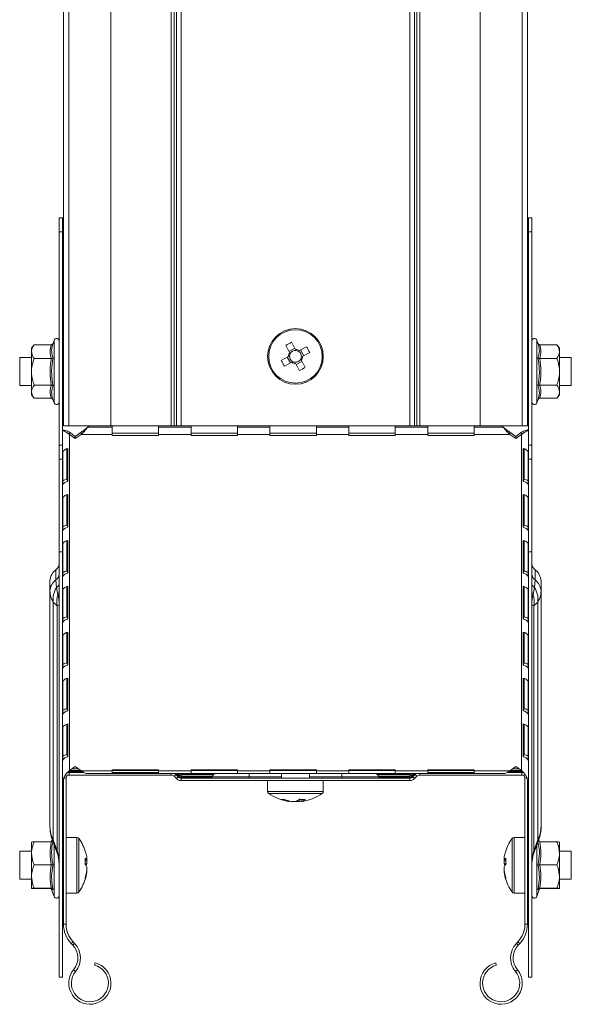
# Model space of a CAD drawing. Header units: millimetres. Extents: x 428 to 1137, y -1268 to 1088.
# Tile 9 of 14: x 1018 to 1137, y 139 to 352. Entities that reach past the tile are written whole.
import ezdxf

# ---------------------------------------------------------------- set-up
doc = ezdxf.new("R2010")
doc.units = ezdxf.units.MM
doc.linetypes.add('K5LT32768', pattern=[0])
doc.linetypes.add('K5LT32769', pattern=[0])

msp = doc.modelspace()

# ---------------------------------------------------------------- linework, layer by layer
at = {"color": 7, "linetype": 'K5LT32768', "lineweight": 15}
for p, q in [((1027.66, 532.07), (1027.66, 264.07)), ((1028.79, 532.07), (1028.79, 264.07)), ((1037.89, 264.07), (1037.89, 532.07)), ((1050.86, 532.07), (1050.86, 264.07)), ((1051.5, 532.07), (1051.5, 264.07)), ((1052.01, 532.07), (1052.01, 264.07)), ((1053.03, 532.07), (1053.03, 264.07)), ((1102.29, 532.07), (1102.29, 264.07)), ((1103.31, 532.07), (1103.31, 264.07)), ((1103.83, 532.07), (1103.83, 264.07)), ((1104.46, 532.07), (1104.46, 264.07)), ((1117.44, 532.07), (1117.44, 264.07)), ((1126.54, 264.07), (1126.54, 532.07)), ((1127.66, 532.07), (1127.66, 264.07)), ((1026.73, 308.93), (1027.43, 308.93)), ((1026.73, 305.93), (1026.73, 308.93)), ((1027.43, 308.93), (1027.43, 305.93)), ((1127.89, 308.93), (1128.59, 308.93)), ((1127.89, 305.93), (1127.89, 308.93)), ((1128.59, 308.93), (1128.59, 305.93)), ((1027.43, 305.93), (1026.73, 305.93)), ((1026.73, 305.93), (1026.73, 259.93)), ((1027.43, 305.93), (1027.43, 259.93)), ((1128.59, 305.93), (1127.89, 305.93)), ((1127.89, 259.93), (1127.89, 305.93)), ((1128.59, 259.93), (1128.59, 305.93)), ((1025.63, 282.54), (1025.39, 281.88)), ((1129.93, 281.88), (1129.69, 282.54)), ((1021.33, 281.59), (1020.73, 280.82)), ((1020.73, 280.82), (1020.73, 280.11)), ((1025.02, 281.59), (1021.33, 281.59)), ((1077.51, 280.83), (1076.26, 280.16)), ((1079.43, 279.21), (1078.75, 280.46)), ((1130.3, 281.59), (1133.99, 281.59)), ((1134.59, 280.82), (1133.99, 281.59)), ((1134.59, 280.11), (1134.59, 280.82)), ((1020.73, 278.82), (1018.21, 278.82)), ((1018.21, 278.82), (1018.21, 272.82)), ((1020.73, 280.11), (1020.73, 275.75)), ((1025.02, 278.63), (1021.33, 278.63)), ((1027.66, 278.82), (1027.43, 278.82)), ((1075.89, 278.92), (1076.57, 277.67)), ((1127.89, 278.82), (1127.66, 278.82)), ((1130.3, 278.63), (1133.99, 278.63)), ((1134.59, 275.75), (1134.59, 280.11)), ((1137.11, 278.82), (1134.59, 278.82)), ((1137.11, 272.82), (1137.11, 278.82)), ((1077.81, 277.3), (1079.06, 277.97)), ((1020.73, 275.75), (1020.73, 271.45)), ((1134.59, 275.75), (1134.59, 271.45)), ((1018.21, 272.82), (1020.73, 272.82)), ((1025.02, 272.86), (1021.33, 272.86)), ((1027.43, 272.82), (1027.66, 272.82)), ((1127.66, 272.82), (1127.89, 272.82)), ((1130.3, 272.86), (1133.99, 272.86)), ((1134.59, 272.82), (1137.11, 272.82)), ((1020.73, 271.45), (1020.73, 270.82)), ((1020.73, 270.82), (1021.33, 270.04)), ((1025.02, 270.04), (1021.33, 270.04)), ((1025.38, 269.8), (1025.63, 269.09)), ((1129.69, 269.09), (1129.95, 269.8)), ((1130.3, 270.04), (1133.99, 270.04)), ((1133.99, 270.04), (1134.59, 270.82)), ((1134.59, 270.82), (1134.59, 271.45)), ((1027.66, 264.07), (1028.79, 264.07)), ((1028.79, 264.07), (1037.89, 264.07)), ((1033.16, 264.07), (1032.89, 263.79)), ((1038.16, 263.79), (1032.89, 263.79)), ((1050.86, 264.07), (1037.89, 264.07)), ((1038.16, 264.07), (1038.16, 263.79)), ((1038.16, 262.24), (1038.16, 263.79)), ((1048.16, 263.79), (1048.16, 264.07)), ((1055.16, 263.79), (1048.16, 263.79)), ((1048.16, 263.79), (1048.16, 262.24)), ((1051.5, 264.07), (1050.86, 264.07)), ((1052.01, 264.07), (1051.5, 264.07)), ((1053.03, 264.07), (1052.01, 264.07)), ((1102.29, 264.07), (1053.03, 264.07)), ((1055.16, 264.07), (1055.16, 263.79)), ((1055.16, 262.24), (1055.16, 263.79)), ((1065.16, 263.79), (1065.16, 264.07)), ((1072.16, 263.79), (1065.16, 263.79)), ((1065.16, 263.79), (1065.16, 262.24)), ((1072.16, 264.07), (1072.16, 263.79)), ((1072.16, 262.24), (1072.16, 263.79)), ((1082.16, 263.79), (1082.16, 264.07)), ((1089.16, 263.79), (1082.16, 263.79)), ((1082.16, 263.79), (1082.16, 262.24)), ((1089.16, 264.07), (1089.16, 263.79)), ((1089.16, 262.24), (1089.16, 263.79)), ((1099.16, 263.79), (1099.16, 264.07)), ((1106.16, 263.79), (1099.16, 263.79)), ((1099.16, 263.79), (1099.16, 262.24)), ((1103.31, 264.07), (1102.29, 264.07)), ((1103.83, 264.07), (1103.31, 264.07)), ((1104.46, 264.07), (1103.83, 264.07)), ((1117.44, 264.07), (1104.46, 264.07)), ((1106.16, 264.07), (1106.16, 263.79)), ((1106.16, 262.24), (1106.16, 263.79)), ((1116.16, 263.79), (1116.16, 264.07)), ((1122.43, 263.79), (1116.16, 263.79)), ((1116.16, 263.79), (1116.16, 262.24)), ((1117.44, 264.07), (1126.54, 264.07)), ((1122.43, 263.79), (1122.16, 264.07)), ((1126.54, 264.07), (1127.66, 264.07)), ((1028.93, 262.7), (1028.93, 262.2)), ((1030.16, 261.83), (1028.93, 262.7)), ((1028.93, 262.2), (1028.93, 189.76)), ((1030.16, 261.34), (1028.93, 262.2)), ((1031.43, 262.73), (1030.16, 261.83)), ((1031.43, 262.24), (1030.16, 261.34)), ((1030.16, 261.34), (1030.16, 261.83)), ((1031.43, 262.73), (1031.43, 262.24)), ((1038.16, 262.24), (1031.43, 262.24)), ((1048.16, 262.54), (1038.16, 262.54)), ((1038.16, 262.24), (1038.16, 262.04)), ((1038.16, 262.04), (1048.16, 262.04)), ((1055.16, 262.24), (1048.16, 262.24)), ((1048.16, 262.04), (1048.16, 262.24)), ((1065.16, 262.54), (1055.16, 262.54)), ((1055.16, 262.24), (1055.16, 262.04)), ((1055.16, 262.04), (1065.16, 262.04)), ((1072.16, 262.24), (1065.16, 262.24)), ((1065.16, 262.04), (1065.16, 262.24)), ((1082.16, 262.54), (1072.16, 262.54)), ((1072.16, 262.24), (1072.16, 262.04)), ((1072.16, 262.04), (1082.16, 262.04)), ((1089.16, 262.24), (1082.16, 262.24)), ((1082.16, 262.04), (1082.16, 262.24)), ((1099.16, 262.54), (1089.16, 262.54)), ((1089.16, 262.24), (1089.16, 262.04)), ((1089.16, 262.04), (1099.16, 262.04)), ((1106.16, 262.24), (1099.16, 262.24)), ((1099.16, 262.04), (1099.16, 262.24)), ((1116.16, 262.54), (1106.16, 262.54)), ((1106.16, 262.24), (1106.16, 262.04)), ((1106.16, 262.04), (1116.16, 262.04)), ((1123.89, 262.24), (1116.16, 262.24)), ((1116.16, 262.04), (1116.16, 262.24)), ((1123.89, 262.73), (1123.89, 262.24)), ((1125.16, 261.83), (1123.89, 262.73)), ((1125.16, 261.34), (1123.89, 262.24)), ((1126.39, 262.7), (1125.16, 261.83)), ((1126.39, 262.2), (1125.16, 261.34)), ((1125.16, 261.34), (1125.16, 261.83)), ((1126.39, 262.7), (1126.39, 262.2)), ((1126.39, 262.2), (1126.39, 189.76)), ((1026.73, 259.93), (1027.43, 259.93)), ((1026.73, 256.93), (1026.73, 259.93)), ((1027.43, 259.93), (1027.43, 256.93)), ((1028.4, 259.15), (1028.4, 252.59)), ((1028.57, 259.18), (1028.57, 252.11)), ((1126.75, 252.11), (1126.75, 259.18)), ((1126.92, 252.59), (1126.92, 259.15)), ((1127.89, 259.93), (1128.59, 259.93)), ((1127.89, 256.93), (1127.89, 259.93)), ((1128.59, 259.93), (1128.59, 256.93)), ((1027.48, 251.34), (1027.48, 258.41)), ((1127.84, 258.41), (1127.84, 251.34)), ((1027.43, 256.93), (1026.73, 256.93)), ((1026.73, 256.93), (1026.73, 236.93)), ((1027.43, 256.93), (1027.43, 236.93)), ((1128.59, 256.93), (1127.89, 256.93)), ((1127.89, 236.93), (1127.89, 256.93)), ((1128.59, 236.93), (1128.59, 256.93)), ((1028.4, 252.59), (1028.57, 252.11)), ((1126.92, 252.59), (1126.75, 252.11)), ((1027.48, 241.44), (1027.48, 248.51)), ((1028.4, 249.25), (1028.4, 242.69)), ((1028.57, 249.28), (1028.57, 242.21)), ((1126.75, 242.21), (1126.75, 249.28)), ((1126.92, 242.69), (1126.92, 249.25)), ((1127.84, 248.51), (1127.84, 241.44)), ((1028.4, 242.69), (1028.57, 242.21)), ((1126.92, 242.69), (1126.75, 242.21)), ((1027.48, 231.54), (1027.48, 238.61)), ((1028.4, 239.35), (1028.4, 232.79)), ((1028.57, 239.38), (1028.57, 232.31)), ((1126.75, 232.31), (1126.75, 239.38)), ((1126.92, 232.79), (1126.92, 239.35)), ((1127.84, 238.61), (1127.84, 231.54)), ((1026.73, 236.93), (1027.43, 236.93)), ((1026.73, 236.93), (1026.73, 145.22)), ((1027.43, 236.93), (1027.43, 145.22)), ((1128.59, 236.93), (1127.89, 236.93)), ((1127.89, 145.22), (1127.89, 236.93)), ((1128.59, 145.22), (1128.59, 236.93)), ((1026.03, 230.86), (1026.03, 233.05)), ((1028.4, 232.79), (1028.57, 232.31)), ((1126.92, 232.79), (1126.75, 232.31)), ((1129.29, 233.05), (1129.29, 230.86)), ((1024.73, 228.48), (1024.73, 230.67)), ((1026.16, 229.22), (1026.03, 230.86)), ((1028.4, 229.45), (1028.4, 222.89)), ((1028.57, 229.48), (1028.57, 222.41)), ((1126.75, 222.41), (1126.75, 229.48)), ((1126.92, 222.89), (1126.92, 229.45)), ((1129.29, 230.86), (1129.17, 229.22)), ((1130.59, 230.67), (1130.59, 228.48)), ((1024.73, 228.48), (1024.73, 177.57)), ((1026.46, 227.75), (1026.16, 229.22)), ((1027.48, 221.64), (1027.48, 228.71)), ((1127.84, 228.71), (1127.84, 221.64)), ((1129.17, 229.22), (1128.86, 227.75)), ((1130.59, 177.57), (1130.59, 228.48)), ((1026.31, 225.25), (1025.43, 226.09)), ((1025.43, 226.09), (1025.43, 174.77)), ((1026.31, 225.25), (1026.31, 172.45)), ((1129.89, 226.09), (1129.01, 225.25)), ((1129.01, 172.45), (1129.01, 225.25)), ((1129.89, 174.77), (1129.89, 226.09)), ((1028.4, 222.89), (1028.57, 222.41)), ((1126.92, 222.89), (1126.75, 222.41)), ((1027.48, 211.74), (1027.48, 218.81)), ((1028.4, 219.55), (1028.4, 212.99)), ((1028.57, 219.58), (1028.57, 212.51)), ((1126.75, 212.51), (1126.75, 219.58)), ((1126.92, 212.99), (1126.92, 219.55)), ((1127.84, 218.81), (1127.84, 211.74)), ((1028.4, 212.99), (1028.57, 212.51)), ((1126.92, 212.99), (1126.75, 212.51)), ((1027.48, 201.84), (1027.48, 208.91)), ((1028.4, 209.65), (1028.4, 203.09)), ((1028.57, 209.69), (1028.57, 202.61)), ((1126.75, 202.61), (1126.75, 209.69)), ((1126.92, 203.09), (1126.92, 209.65)), ((1127.84, 208.91), (1127.84, 201.84)), ((1028.4, 203.09), (1028.57, 202.61)), ((1126.92, 203.09), (1126.75, 202.61)), ((1028.4, 199.75), (1028.4, 193.2)), ((1028.57, 199.79), (1028.57, 192.71)), ((1126.75, 192.71), (1126.75, 199.79)), ((1126.92, 193.2), (1126.92, 199.75)), ((1027.48, 191.94), (1027.48, 199.01)), ((1127.84, 199.01), (1127.84, 191.94)), ((1028.4, 193.2), (1028.57, 192.71)), ((1126.92, 193.2), (1126.75, 192.71)), ((1028.86, 189.33), (1028.86, 189.51)), ((1028.86, 189.33), (1028.86, 188.78)), ((1028.86, 189.33), (1032.04, 189.33)), ((1028.93, 189.76), (1030.16, 190.63)), ((1029.46, 190.13), (1030.86, 190.13)), ((1030.16, 190.63), (1031.43, 189.72)), ((1038.16, 189.72), (1031.43, 189.72)), ((1038.16, 189.08), (1032.89, 189.08)), ((1048.16, 189.92), (1038.16, 189.92)), ((1038.16, 189.92), (1038.16, 189.72)), ((1048.16, 189.78), (1038.16, 189.78)), ((1038.16, 189.08), (1038.16, 189.72)), ((1038.16, 189.33), (1048.16, 189.33)), ((1038.16, 189.08), (1048.16, 189.08)), ((1048.16, 189.72), (1048.16, 189.92)), ((1055.16, 189.72), (1048.16, 189.72)), ((1048.16, 189.72), (1048.16, 189.08)), ((1055.16, 189.08), (1048.16, 189.08)), ((1052.02, 189.04), (1052.53, 188.52)), ((1052.84, 189.08), (1052.96, 188.96)), ((1065.16, 189.92), (1055.16, 189.92)), ((1055.16, 189.92), (1055.16, 189.72)), ((1065.16, 189.78), (1055.16, 189.78)), ((1055.16, 189.08), (1055.16, 189.72)), ((1055.16, 189.08), (1065.16, 189.08)), ((1065.16, 189.72), (1065.16, 189.92)), ((1072.16, 189.72), (1065.16, 189.72)), ((1065.16, 189.72), (1065.16, 189.08)), ((1072.16, 189.08), (1065.16, 189.08)), ((1082.16, 189.92), (1072.16, 189.92)), ((1072.16, 189.92), (1072.16, 189.72)), ((1082.16, 189.78), (1072.16, 189.78)), ((1072.16, 189.08), (1072.16, 189.72)), ((1072.16, 189.08), (1082.16, 189.08)), ((1074.66, 189.08), (1074.66, 188.13)), ((1080.66, 188.13), (1080.66, 189.08)), ((1082.16, 189.72), (1082.16, 189.92)), ((1089.16, 189.72), (1082.16, 189.72)), ((1082.16, 189.72), (1082.16, 189.08)), ((1089.16, 189.08), (1082.16, 189.08)), ((1099.16, 189.92), (1089.16, 189.92)), ((1089.16, 189.92), (1089.16, 189.72)), ((1099.16, 189.78), (1089.16, 189.78)), ((1089.16, 189.08), (1089.16, 189.72)), ((1089.16, 189.08), (1099.16, 189.08)), ((1099.16, 189.72), (1099.16, 189.92)), ((1106.16, 189.72), (1099.16, 189.72)), ((1099.16, 189.72), (1099.16, 189.08)), ((1106.16, 189.08), (1099.16, 189.08)), ((1102.36, 188.96), (1102.48, 189.08)), ((1102.8, 188.52), (1103.31, 189.04)), ((1116.16, 189.92), (1106.16, 189.92)), ((1106.16, 189.92), (1106.16, 189.72)), ((1116.16, 189.78), (1106.16, 189.78)), ((1106.16, 189.08), (1106.16, 189.72)), ((1106.16, 189.33), (1116.16, 189.33)), ((1106.16, 189.08), (1116.16, 189.08)), ((1116.16, 189.72), (1116.16, 189.92)), ((1123.89, 189.72), (1116.16, 189.72)), ((1116.16, 189.72), (1116.16, 189.08)), ((1122.43, 189.08), (1116.16, 189.08)), ((1123.29, 189.33), (1126.46, 189.33)), ((1123.89, 189.72), (1125.16, 190.63)), ((1124.46, 190.13), (1125.86, 190.13)), ((1125.16, 190.63), (1126.39, 189.76)), ((1126.46, 189.33), (1126.46, 189.51)), ((1126.46, 189.33), (1126.46, 188.78)), ((1027.66, 188.13), (1028.21, 188.13)), ((1027.66, 156.59), (1027.66, 187.87)), ((1028.21, 156.59), (1028.21, 188.13)), ((1028.86, 188.78), (1050.86, 188.78)), ((1051.89, 188.91), (1051.5, 188.52)), ((1051.5, 188.52), (1052.01, 188.01)), ((1051.89, 188.91), (1052.4, 188.39)), ((1052.4, 188.39), (1052.01, 188.01)), ((1052.53, 188.52), (1052.7, 188.7)), ((1053.03, 188.56), (1053.03, 188.93)), ((1053.03, 188.93), (1060.07, 188.93)), ((1053.03, 188.31), (1053.03, 188.56)), ((1053.03, 188.13), (1053.03, 188.31)), ((1053.03, 188.13), (1053.03, 187.58)), ((1053.03, 188.13), (1102.29, 188.13)), ((1053.03, 187.58), (1102.29, 187.58)), ((1067.66, 188.4), (1067.66, 188.13)), ((1071.66, 187.58), (1071.66, 185.26)), ((1083.66, 185.26), (1083.66, 187.58)), ((1087.66, 188.4), (1087.66, 188.13)), ((1095.25, 188.93), (1102.29, 188.93)), ((1102.29, 188.56), (1102.29, 188.93)), ((1102.29, 188.31), (1102.29, 188.56)), ((1102.29, 188.13), (1102.29, 188.31)), ((1102.29, 188.13), (1102.29, 187.58)), ((1102.8, 188.52), (1102.62, 188.7)), ((1102.92, 188.39), (1103.44, 188.91)), ((1102.92, 188.39), (1103.31, 188.01)), ((1103.31, 188.01), (1103.83, 188.52)), ((1103.44, 188.91), (1103.83, 188.52)), ((1104.46, 188.78), (1126.46, 188.78)), ((1127.66, 188.13), (1127.11, 188.13)), ((1127.11, 188.13), (1127.11, 156.59)), ((1127.66, 187.82), (1127.66, 156.59)), ((1076.15, 183.1), (1076.4, 183.1)), ((1077.67, 183.1), (1076.82, 183.1)), ((1077.65, 183.1), (1078.5, 183.1)), ((1079.18, 183.1), (1078.92, 183.1)), ((1020.73, 174.33), (1020.73, 174.33)), ((1020.73, 174.33), (1020.73, 171.89)), ((1025.02, 174.37), (1021.33, 174.37)), ((1025.2, 174.87), (1025.1, 174.58)), ((1025.13, 174.57), (1025.12, 174.57)), ((1025.43, 174.77), (1026.31, 172.45)), ((1025.46, 174.16), (1025.49, 174.11)), ((1030.54, 175.33), (1028.21, 175.33)), ((1127.11, 175.33), (1124.79, 175.33)), ((1129.01, 172.45), (1129.89, 174.77)), ((1129.84, 174.11), (1129.86, 174.16)), ((1130.22, 174.59), (1130.11, 174.9)), ((1130.18, 174.57), (1130.19, 174.57)), ((1130.3, 174.37), (1133.99, 174.37)), ((1134.59, 174.33), (1134.59, 174.33)), ((1134.59, 174.33), (1134.59, 171.89)), ((1020.73, 172.33), (1018.21, 172.33)), ((1018.21, 172.33), (1018.21, 170.14)), ((1025.49, 174.1), (1026.23, 172.13)), ((1027.66, 172.33), (1027.43, 172.33)), ((1127.89, 172.33), (1127.66, 172.33)), ((1129.09, 172.13), (1129.84, 174.1)), ((1137.11, 172.33), (1134.59, 172.33)), ((1137.11, 166.33), (1137.11, 172.33)), ((1018.21, 170.14), (1018.21, 166.33)), ((1020.73, 171.89), (1020.73, 166.89)), ((1032.7, 170.81), (1032.7, 170.38)), ((1032.7, 169.65), (1032.7, 170.38)), ((1122.63, 170.38), (1122.63, 170.81)), ((1122.63, 170.38), (1122.63, 169.65)), ((1134.59, 166.89), (1134.59, 171.89)), ((1025.02, 169.41), (1021.33, 169.41)), ((1032.7, 169.01), (1032.7, 168.23)), ((1032.7, 167.85), (1032.7, 168.23)), ((1123.15, 169.66), (1122.63, 169.65)), ((1122.63, 168.23), (1122.63, 169.01)), ((1122.63, 168.23), (1122.63, 167.85)), ((1130.3, 169.41), (1133.99, 169.41)), ((1018.21, 166.33), (1020.73, 166.33)), ((1020.73, 164.33), (1020.73, 166.89)), ((1027.43, 166.33), (1027.66, 166.33)), ((1127.66, 166.33), (1127.89, 166.33)), ((1134.59, 164.33), (1134.59, 166.89)), ((1134.59, 166.33), (1137.11, 166.33)), ((1020.73, 164.33), (1020.73, 164.33)), ((1025.02, 164.37), (1021.33, 164.37)), ((1025.02, 164.29), (1021.33, 164.29)), ((1024.97, 164.36), (1025.02, 164.37)), ((1025.1, 164.08), (1025.63, 162.6)), ((1025.13, 164.09), (1025.12, 164.09)), ((1129.69, 162.6), (1130.22, 164.07)), ((1130.18, 164.09), (1130.19, 164.09)), ((1130.3, 164.37), (1133.99, 164.37)), ((1130.3, 164.29), (1133.99, 164.29)), ((1134.59, 164.33), (1134.59, 164.33)), ((1028.21, 163.33), (1030.54, 163.33)), ((1124.79, 163.33), (1127.11, 163.33)), ((1027.48, 156.59), (1027.43, 156.59)), ((1027.66, 156.59), (1027.48, 156.59)), ((1027.66, 156.59), (1028.21, 156.59)), ((1127.66, 156.59), (1127.11, 156.59)), ((1127.66, 156.59), (1127.84, 156.59)), ((1127.84, 156.59), (1127.89, 156.59)), ((1029.31, 152.46), (1029.71, 152.84)), ((1029.66, 152.1), (1029.31, 152.46)), ((1029.66, 152.1), (1030.05, 152.47)), ((1030.05, 152.47), (1029.71, 152.84)), ((1125.61, 152.84), (1125.27, 152.47)), ((1125.67, 152.1), (1125.27, 152.47)), ((1126.01, 152.46), (1125.61, 152.84)), ((1126.01, 152.46), (1125.67, 152.1)), ((1029.83, 146.79), (1030.26, 146.43)), ((1034.51, 148.28), (1034.37, 147.74)), ((1120.81, 148.28), (1120.95, 147.74)), ((1125.49, 146.79), (1125.06, 146.43)), ((1026.73, 145.22), (1027.43, 145.22)), ((1128.59, 145.22), (1127.89, 145.22))]:
    msp.add_line(p, q, dxfattribs=at)
at = {"color": 8, "linetype": 'K5LT32769', "lineweight": 15, "true_color": 0x808080}
for p, q in [((1025.63, 269.09), (1025.63, 282.54)), ((1129.69, 282.54), (1129.69, 275.72)), ((1129.69, 275.72), (1129.69, 269.09)), ((1028.63, 189.49), (1028.86, 189.51)), ((1028.86, 189.51), (1031.76, 189.51)), ((1028.94, 189.76), (1031.38, 189.76)), ((1050.86, 189.08), (1050.86, 188.78)), ((1051.97, 189.08), (1052.02, 189.04)), ((1052.02, 189.04), (1052.06, 189.08)), ((1052.32, 189.08), (1052.7, 188.7)), ((1067.66, 189.08), (1067.66, 188.4)), ((1087.66, 188.4), (1087.66, 189.08)), ((1102.62, 188.7), (1103, 189.08)), ((1103.31, 189.04), (1103.26, 189.08)), ((1103.31, 189.04), (1103.35, 189.08)), ((1104.46, 189.08), (1104.46, 188.78)), ((1123.57, 189.51), (1126.46, 189.51)), ((1123.94, 189.76), (1126.38, 189.76)), ((1126.46, 189.51), (1126.67, 189.5)), ((1027.48, 172.33), (1027.48, 187.02)), ((1053.03, 188.56), (1059.74, 188.56)), ((1053.03, 188.31), (1059.63, 188.31)), ((1059.67, 188.4), (1067.66, 188.4)), ((1067.66, 188.4), (1074.66, 188.4)), ((1080.66, 188.4), (1087.66, 188.4)), ((1087.66, 188.4), (1095.65, 188.4)), ((1095.58, 188.56), (1102.29, 188.56)), ((1095.69, 188.31), (1102.29, 188.31)), ((1127.84, 186.96), (1127.84, 172.33)), ((1083.66, 185.26), (1071.66, 185.26)), ((1083.43, 184.81), (1071.89, 184.81)), ((1030.54, 175.33), (1030.54, 170.95)), ((1030.98, 175.1), (1030.98, 170.89)), ((1124.35, 163.56), (1124.35, 175.1)), ((1124.79, 163.33), (1124.79, 175.33)), ((1025.63, 162.6), (1025.63, 173.79)), ((1129.69, 173.76), (1129.69, 162.6)), ((1030.54, 170.95), (1030.54, 163.33)), ((1030.98, 170.89), (1030.98, 163.56)), ((1027.48, 156.59), (1027.48, 166.33)), ((1127.84, 166.33), (1127.84, 156.59))]:
    msp.add_line(p, q, dxfattribs=at)
at = {"color": 7, "linetype": 'K5LT32768', "const_width": 0.15}
for points in [[(1075.56, 281.45), (1075.67, 281.26), (1075.77, 281.07), (1075.87, 280.88), (1075.98, 280.68), (1076.08, 280.49), (1076.19, 280.3), (1076.29, 280.1), (1076.4, 279.9)], [(1077.65, 280.58), (1077.54, 280.78), (1077.44, 280.97), (1077.33, 281.17), (1077.23, 281.36), (1077.12, 281.55), (1077.02, 281.74), (1076.92, 281.93), (1076.81, 282.12)], [(1080.04, 281.16), (1079.85, 281.06), (1079.66, 280.96), (1079.47, 280.85), (1079.28, 280.75), (1079.09, 280.64), (1078.89, 280.54), (1078.7, 280.43), (1078.5, 280.33)], [(1076.15, 279.05), (1075.95, 278.95), (1075.76, 278.84), (1075.56, 278.74), (1075.37, 278.63), (1075.17, 278.53), (1074.98, 278.42), (1074.79, 278.32), (1074.6, 278.22)], [(1079.76, 276.68), (1079.66, 276.87), (1079.55, 277.06), (1079.45, 277.26), (1079.34, 277.45), (1079.24, 277.64), (1079.13, 277.84), (1079.03, 278.03), (1078.92, 278.23)], [(1079.18, 279.08), (1079.37, 279.18), (1079.57, 279.29), (1079.76, 279.4), (1079.96, 279.5), (1080.15, 279.6), (1080.34, 279.71), (1080.53, 279.81), (1080.72, 279.91)], [(1075.28, 276.97), (1075.47, 277.07), (1075.66, 277.17), (1075.85, 277.28), (1076.04, 277.38), (1076.24, 277.49), (1076.43, 277.59), (1076.63, 277.7), (1076.82, 277.8)], [(1077.67, 277.55), (1077.78, 277.36), (1077.89, 277.16), (1077.99, 276.97), (1078.1, 276.77), (1078.2, 276.58), (1078.3, 276.39), (1078.41, 276.2), (1078.51, 276.01)], [(1051.67, 189.08), (1051.78, 189), (1051.89, 188.91)], [(1051.89, 188.91), (1051.89, 188.91), (1051.89, 188.91), (1051.91, 188.92), (1051.92, 188.94), (1051.94, 188.96), (1051.96, 188.98), (1051.99, 189.01), (1052.02, 189.04)], [(1052.7, 188.7), (1052.76, 188.76), (1052.81, 188.81), (1052.86, 188.85), (1052.9, 188.89), (1052.93, 188.92), (1052.95, 188.94), (1052.96, 188.96), (1052.96, 188.96)], [(1102.62, 188.7), (1102.56, 188.76), (1102.51, 188.81), (1102.46, 188.85), (1102.43, 188.89), (1102.4, 188.92), (1102.38, 188.94), (1102.36, 188.96), (1102.36, 188.96)], [(1103.44, 188.91), (1103.43, 188.91), (1103.43, 188.91), (1103.42, 188.92), (1103.4, 188.94), (1103.38, 188.96), (1103.36, 188.98), (1103.34, 189.01), (1103.31, 189.04)], [(1103.44, 188.91), (1103.54, 189), (1103.65, 189.08)], [(1126.46, 189.33), (1126.7, 189.31), (1126.89, 189.25)], [(1052.4, 188.39), (1052.4, 188.4), (1052.41, 188.4), (1052.42, 188.41), (1052.43, 188.43), (1052.45, 188.45), (1052.47, 188.47), (1052.5, 188.49), (1052.53, 188.52)], [(1102.92, 188.39), (1102.92, 188.4), (1102.92, 188.4), (1102.91, 188.41), (1102.89, 188.43), (1102.87, 188.45), (1102.85, 188.47), (1102.82, 188.49), (1102.8, 188.52)]]:
    msp.add_lwpolyline(points, dxfattribs=at)
at = {"color": 7, "linetype": 'K5LT32768', "lineweight": 15}
for radius in [6, 5.77]:
    msp.add_circle((1077.66, 279.07), radius, dxfattribs=at)
for centre, radius, start, end in [((1026.17, 282.35), 0.567, 0, 160), ((1129.16, 282.35), 0.567, 20, 180), ((1086.73, 262.32), 22.15, 116.5943, 120.2681), ((1077.66, 279.07), 1.28, 84.7568, 152.1053), ((1077.66, 279.07), 1.51, 56.3899, 90.4721), ((1077.66, 279.07), 1.28, 62.1053, 84.7568), ((1060.91, 269.99), 22.16, 26.5951, 30.2679), ((1094.41, 288.13), 22.15, 206.5939, 210.2679), ((1077.66, 279.07), 1.51, 146.3899, 180.4721), ((1077.66, 279.07), 1.28, 174.7568, 242.1053), ((1077.66, 279.07), 1.28, 152.1053, 174.7568), ((1077.66, 279.07), 1.28, 264.7568, 332.1053), ((1077.66, 279.07), 1.28, 354.7568, 62.1053), ((1077.66, 279.07), 1.28, 332.1053, 354.7568), ((1077.66, 279.07), 1.51, 326.3899, 0.4721), ((1077.66, 279.07), 1.51, 236.3899, 270.4721), ((1077.66, 279.07), 1.28, 242.1053, 264.7568), ((1068.58, 295.83), 22.17, 296.5961, 300.2662), ((1026.17, 269.28), 0.567, 200, 0), ((1129.16, 269.28), 0.567, 180, 340), ((1028.71, 257.83), 1.36, 95.7615, 154.7681), ((1126.62, 257.83), 1.36, 25.2319, 84.2385), ((1028.82, 250.04), 2.58, 99.4088, 121.3566), ((1028.71, 250.76), 1.36, 95.7615, 154.7681), ((1126.62, 250.76), 1.36, 25.2319, 84.2385), ((1126.5, 250.04), 2.58, 58.6434, 80.5912), ((1028.71, 247.93), 1.36, 95.7615, 154.7681), ((1126.62, 247.93), 1.36, 25.2319, 84.2385), ((1028.82, 240.14), 2.58, 99.4088, 121.3566), ((1028.71, 240.86), 1.36, 95.7602, 154.7694), ((1126.62, 240.86), 1.36, 25.2306, 84.2398), ((1126.5, 240.14), 2.58, 58.6434, 80.5912), ((1028.71, 238.03), 1.36, 95.7615, 154.7681), ((1126.62, 238.03), 1.36, 25.2319, 84.2385), ((1025.08, 234.4), 1.65, 305.0965, 357.6031), ((1130.24, 234.4), 1.65, 182.3969, 234.9035), ((1027.79, 230.54), 3.06, 125.0951, 177.6037), ((1025.08, 232.21), 1.65, 305.0965, 357.6031), ((1028.82, 230.24), 2.58, 99.4088, 121.3566), ((1028.71, 230.96), 1.36, 95.7602, 154.7694), ((1126.62, 230.96), 1.36, 25.2306, 84.2398), ((1126.5, 230.24), 2.58, 58.6434, 80.5912), ((1130.24, 232.21), 1.65, 182.3969, 234.9035), ((1127.53, 230.54), 3.06, 2.3963, 54.9049), ((1027.79, 228.35), 3.06, 125.0951, 177.6037), ((1025.46, 230.29), 1.28, 303.0645, 356.404), ((1028.71, 228.13), 1.36, 95.7615, 154.7681), ((1126.62, 228.13), 1.36, 25.2319, 84.2385), ((1129.86, 230.29), 1.28, 183.596, 236.9355), ((1127.53, 228.35), 3.06, 2.3963, 54.9049), ((1030.26, 226.63), 4.86, 147.6896, 186.381), ((1031.29, 226.2), 5.07, 162.2787, 190.8509), ((1025.75, 228.42), 0.983, 316.4719, 358.2483), ((1129.57, 228.42), 0.983, 181.7517, 223.5281), ((1124.03, 226.2), 5.07, 349.1491, 17.7213), ((1125.06, 226.63), 4.86, 353.619, 32.3104), ((1028.82, 220.35), 2.58, 99.4067, 121.3588), ((1028.71, 221.06), 1.36, 95.761, 154.7665), ((1126.62, 221.06), 1.36, 25.2335, 84.239), ((1126.5, 220.35), 2.58, 58.6412, 80.5933), ((1028.71, 218.23), 1.36, 95.7615, 154.7681), ((1126.62, 218.23), 1.36, 25.2319, 84.2385), ((1028.82, 210.45), 2.58, 99.4067, 121.3588), ((1028.71, 211.16), 1.36, 95.761, 154.7665), ((1126.62, 211.16), 1.36, 25.2335, 84.239), ((1126.5, 210.45), 2.58, 58.6412, 80.5933), ((1028.71, 208.33), 1.36, 95.7602, 154.7694), ((1126.62, 208.33), 1.36, 25.2306, 84.2398), ((1028.82, 200.55), 2.58, 99.4067, 121.3588), ((1028.71, 201.26), 1.36, 95.761, 154.7665), ((1126.62, 201.26), 1.36, 25.2335, 84.239), ((1126.5, 200.55), 2.58, 58.6412, 80.5933), ((1028.71, 198.44), 1.36, 95.7602, 154.7694), ((1126.62, 198.44), 1.36, 25.2306, 84.2398), ((1028.82, 190.65), 2.58, 99.4119, 121.3568), ((1028.71, 191.36), 1.36, 95.761, 154.7665), ((1126.62, 191.36), 1.36, 25.2335, 84.239), ((1126.5, 190.65), 2.58, 58.6432, 80.5881), ((1028.86, 188.13), 1.2, 90, 114.9833), ((1060.71, 188.03), 1.1, 107.3414, 160.5288), ((1094.62, 188.03), 1.1, 19.4712, 72.6586), ((1028.86, 188.13), 0.65, 90, 180), ((1050.86, 187.88), 0.9, 45, 90), ((1053.03, 189.03), 1.45, 225, 270), ((1053.03, 189.03), 0.9, 225, 270), ((1053.03, 189.03), 0.717, 225, 270), ((1053.03, 189.03), 0.467, 225, 270), ((1053.03, 189.03), 0.1, 225, 270), ((1059.29, 188.53), 0.4, 270, 340.5288), ((1096.03, 188.53), 0.4, 199.4712, 270), ((1102.29, 189.03), 0.1, 270, 315), ((1102.29, 189.03), 0.467, 270, 315), ((1102.29, 189.03), 0.717, 270, 315), ((1102.29, 189.03), 0.9, 270, 315), ((1102.29, 189.03), 1.45, 270, 315), ((1104.46, 187.88), 0.9, 90, 135), ((1126.46, 188.13), 0.65, 0, 90), ((1072.2, 185.26), 0.54, 180, 234.7485), ((1077.66, 192.98), 10, 234.7485, 261.2897), ((1077.66, 192.98), 10, 278.7103, 305.2515), ((1083.12, 185.26), 0.54, 305.2515, 0), ((1074.94, 185.99), 2.51, 262.2755, 277.7245), ((1077.35, 190.89), 7.89, 249.6207, 261.2214), ((1078.03, 190.89), 7.89, 249.6207, 261.2214), ((1076.86, 185.85), 2.87, 286.3783, 304.9408), ((1077.32, 190.79), 7.79, 278.7463, 281.9228), ((1079.13, 192.03), 8.55, 265.814, 274.186), ((1078.11, 185.85), 2.87, 286.3795, 304.9404), ((1030.54, 174.79), 0.54, 35.2515, 90), ((1022.81, 169.33), 10, 15.2435, 35.2515), ((1132.51, 169.33), 10, 144.7485, 164.7527), ((1124.79, 174.79), 0.54, 90, 144.7485), ((1031.36, 169.65), 1.52, 28.5122, 52.0178), ((1022.07, 170.17), 10.25, 356.1743, 3.8257), ((1023.49, 169.52), 9.3, 8.0059, 15.2442), ((1131.83, 169.52), 9.3, 164.752, 171.9937), ((1123.97, 169.65), 1.52, 127.9768, 151.4825), ((1133.25, 170.17), 10.25, 176.1744, 183.8256), ((1031.36, 168.28), 1.52, 28.5147, 52.0153), ((1023.48, 169.53), 9.31, 341.2828, 351.9908), ((1023.48, 169.15), 9.3, 341.2826, 351.9914), ((1031.52, 170.27), 1.33, 315.1025, 332.3739), ((1123.81, 170.27), 1.33, 207.6289, 224.9157), ((1123.97, 168.28), 1.52, 127.9768, 151.4825), ((1131.84, 169.53), 9.3, 188.0077, 198.7183), ((1131.84, 169.15), 9.3, 188.0084, 198.7176), ((1022.81, 169.33), 10, 324.7485, 344.7565), ((1031.5, 166.35), 0.816, 346.4113, 13.5887), ((1132.51, 169.33), 10, 195.2473, 215.2515), ((1123.82, 166.35), 0.816, 166.4085, 193.5915), ((1030.54, 163.87), 0.54, 270, 324.7485), ((1124.79, 163.87), 0.54, 215.2515, 270), ((1026.17, 162.8), 0.567, 200, 0), ((1129.16, 162.8), 0.567, 180, 340), ((1033.66, 156.59), 6, 180, 223.5358), ((1033.66, 156.59), 5.45, 180, 223.5358), ((1121.66, 156.59), 5.45, 316.4642, 0), ((1121.66, 156.59), 6, 316.4642, 0), ((1026.76, 149.34), 4, 320.3175, 43.5358), ((1026.76, 149.34), 4.55, 320.3175, 43.5358), ((1128.57, 149.34), 4.55, 136.4642, 219.6825), ((1128.57, 149.34), 4, 136.4642, 219.6825), ((1033.34, 143.88), 4.55, 140.3175, 75), ((1033.34, 143.88), 4, 140.3175, 75), ((1121.99, 143.88), 4.55, 105, 39.6825), ((1121.99, 143.88), 4, 105, 39.6825)]:
    msp.add_arc(centre, radius, start, end, dxfattribs=at)
at = {"color": 8, "linetype": 'K5LT32769', "lineweight": 15, "true_color": 0x808080}
for centre, radius, start, end in [((1026.34, 174.51), 0.943, 163.8455, 201.6486), ((1128.98, 174.51), 0.944, 338.6404, 16.1486), ((1026.59, 172.21), 0.36, 138.756, 194.1363), ((1128.72, 172.21), 0.373, 346.8384, 40.2302)]:
    msp.add_arc(centre, radius, start, end, dxfattribs=at)
at = {"color": 7, "linetype": 'K5LT32768', "lineweight": 15}
for points, knots in [([(1021.33, 281.59), (1021.06, 281.15), (1020.75, 280.67), (1020.74, 280.16), (1020.73, 280.11)], [0, 0, 0, 0, 0.896033, 1, 1, 1, 1]), ([(1025.02, 278.63), (1024.89, 279.12), (1024.62, 280.1), (1024.88, 281.09), (1025.02, 281.59)], [0, 0, 0, 0, 0.492146, 1, 1, 1, 1]), ([(1025.02, 281.59), (1025.06, 281.59), (1025.14, 281.6), (1025.25, 281.67), (1025.34, 281.76), (1025.38, 281.84), (1025.39, 281.88), (1025.39, 281.88)], [0, 0, 0, 0, 0.236191, 0.471383, 0.732461, 0.992058, 1, 1, 1, 1]), ([(1025.39, 281.88), (1025.35, 281.76), (1025.15, 281.14), (1025, 280.09), (1025.27, 279.19), (1025.39, 278.77)], [0, 0, 0, 0, 0.118082, 0.59226, 1, 1, 1, 1]), ([(1129.93, 278.77), (1129.97, 278.89), (1130.18, 279.49), (1130.33, 280.53), (1130.05, 281.45), (1129.93, 281.88)], [0, 0, 0, 0, 0.118081, 0.592259, 1, 1, 1, 1]), ([(1130.3, 281.59), (1130.26, 281.59), (1130.18, 281.6), (1130.08, 281.67), (1129.99, 281.76), (1129.94, 281.84), (1129.93, 281.88), (1129.93, 281.88)], [0, 0, 0, 0, 0.236191, 0.471383, 0.732461, 0.992058, 1, 1, 1, 1]), ([(1130.3, 281.59), (1130.44, 281.1), (1130.7, 280.12), (1130.44, 279.13), (1130.3, 278.63)], [0, 0, 0, 0, 0.492151, 1, 1, 1, 1]), ([(1134.59, 280.11), (1134.51, 280.52), (1134.41, 281.02), (1134.06, 281.49), (1133.99, 281.59)], [0, 0, 0, 0, 0.80146, 1, 1, 1, 1]), ([(1020.73, 280.11), (1020.82, 279.7), (1020.92, 279.2), (1021.27, 278.73), (1021.33, 278.63)], [0, 0, 0, 0, 0.801463, 1, 1, 1, 1]), ([(1021.33, 278.63), (1021.24, 278.39), (1020.9, 277.46), (1020.8, 276.47), (1020.73, 275.75)], [0, 0, 0, 0, 0.263256, 1, 1, 1, 1]), ([(1025.02, 272.86), (1024.89, 273.81), (1024.62, 275.73), (1024.88, 277.65), (1025.02, 278.63)], [0, 0, 0, 0, 0.492147, 1, 1, 1, 1]), ([(1025.39, 278.77), (1025.39, 278.77), (1025.38, 278.75), (1025.34, 278.71), (1025.25, 278.67), (1025.14, 278.64), (1025.06, 278.63), (1025.02, 278.63)], [0, 0, 0, 0, 0.007956, 0.267549, 0.528589, 0.763807, 1, 1, 1, 1]), ([(1025.39, 278.77), (1025.35, 278.54), (1025.15, 277.35), (1025, 275.31), (1025.27, 273.53), (1025.39, 272.71)], [0, 0, 0, 0, 0.118082, 0.592259, 1, 1, 1, 1]), ([(1129.93, 272.71), (1129.97, 272.95), (1130.18, 274.13), (1130.33, 276.18), (1130.05, 277.95), (1129.93, 278.77)], [0, 0, 0, 0, 0.118084, 0.59226, 1, 1, 1, 1]), ([(1130.3, 278.63), (1130.26, 278.63), (1130.18, 278.64), (1130.08, 278.67), (1129.99, 278.71), (1129.94, 278.75), (1129.93, 278.77), (1129.93, 278.77)], [0, 0, 0, 0, 0.236193, 0.471411, 0.732451, 0.992044, 1, 1, 1, 1]), ([(1130.3, 278.63), (1130.44, 277.69), (1130.7, 275.76), (1130.44, 273.84), (1130.3, 272.86)], [0, 0, 0, 0, 0.492147, 1, 1, 1, 1]), ([(1133.99, 278.63), (1134.27, 279.07), (1134.57, 279.55), (1134.59, 280.06), (1134.59, 280.11)], [0, 0, 0, 0, 0.896038, 1, 1, 1, 1]), ([(1133.99, 278.63), (1134.08, 278.39), (1134.43, 277.46), (1134.52, 276.47), (1134.59, 275.75)], [0, 0, 0, 0, 0.263255, 1, 1, 1, 1]), ([(1020.73, 275.75), (1020.74, 275.6), (1020.76, 274.65), (1021.02, 273.67), (1021.32, 272.89), (1021.33, 272.86)], [0, 0, 0, 0, 0.148483, 0.965568, 1, 1, 1, 1]), ([(1134.59, 275.75), (1134.59, 275.6), (1134.56, 274.65), (1134.3, 273.67), (1134, 272.89), (1133.99, 272.86)], [0, 0, 0, 0, 0.148483, 0.965568, 1, 1, 1, 1]), ([(1021.33, 272.86), (1021.06, 272.44), (1020.75, 271.98), (1020.74, 271.5), (1020.73, 271.45)], [0, 0, 0, 0, 0.89604, 1, 1, 1, 1]), ([(1025.02, 270.04), (1024.89, 270.5), (1024.62, 271.44), (1024.88, 272.38), (1025.02, 272.86)], [0, 0, 0, 0, 0.492151, 1, 1, 1, 1]), ([(1025.39, 272.71), (1025.39, 272.71), (1025.38, 272.73), (1025.34, 272.77), (1025.25, 272.82), (1025.14, 272.85), (1025.06, 272.86), (1025.02, 272.86)], [0, 0, 0, 0, 0.007869, 0.26751, 0.528577, 0.763794, 1, 1, 1, 1]), ([(1025.39, 272.71), (1025.35, 272.6), (1025.15, 272.03), (1025, 271.04), (1025.27, 270.16), (1025.39, 269.75)], [0, 0, 0, 0, 0.118082, 0.592261, 1, 1, 1, 1]), ([(1130.3, 272.86), (1130.26, 272.86), (1130.18, 272.85), (1130.08, 272.82), (1129.99, 272.77), (1129.94, 272.73), (1129.93, 272.71), (1129.93, 272.71)], [0, 0, 0, 0, 0.236206, 0.471423, 0.73249, 0.992131, 1, 1, 1, 1]), ([(1129.93, 269.75), (1129.97, 269.87), (1130.18, 270.45), (1130.33, 271.46), (1130.05, 272.31), (1129.93, 272.71)], [0, 0, 0, 0, 0.118082, 0.592261, 1, 1, 1, 1]), ([(1130.3, 272.86), (1130.44, 272.4), (1130.7, 271.46), (1130.44, 270.52), (1130.3, 270.04)], [0, 0, 0, 0, 0.492147, 1, 1, 1, 1]), ([(1134.59, 271.45), (1134.51, 271.84), (1134.41, 272.32), (1134.06, 272.77), (1133.99, 272.86)], [0, 0, 0, 0, 0.801465, 1, 1, 1, 1]), ([(1020.73, 271.45), (1020.82, 271.06), (1020.92, 270.58), (1021.27, 270.13), (1021.33, 270.04)], [0, 0, 0, 0, 0.801462, 1, 1, 1, 1]), ([(1025.39, 269.75), (1025.39, 269.75), (1025.38, 269.79), (1025.34, 269.87), (1025.25, 269.97), (1025.14, 270.03), (1025.06, 270.04), (1025.02, 270.04)], [0, 0, 0, 0, 0.007887, 0.267496, 0.528585, 0.763788, 1, 1, 1, 1]), ([(1129.93, 269.75), (1129.93, 269.75), (1129.94, 269.79), (1129.99, 269.87), (1130.08, 269.97), (1130.18, 270.03), (1130.26, 270.04), (1130.3, 270.04)], [0, 0, 0, 0, 0.007887, 0.267496, 0.528585, 0.763788, 1, 1, 1, 1]), ([(1133.99, 270.04), (1134.27, 270.46), (1134.57, 270.92), (1134.59, 271.4), (1134.59, 271.45)], [0, 0, 0, 0, 0.896036, 1, 1, 1, 1]), ([(1032.89, 263.79), (1032.65, 263.5), (1032.16, 262.92), (1031.68, 262.46), (1031.43, 262.24)], [0, 0, 0, 0, 0.499997, 1, 1, 1, 1]), ([(1032.89, 263.79), (1032.65, 263.59), (1032.16, 263.2), (1031.68, 262.89), (1031.43, 262.73)], [0, 0, 0, 0, 0.499997, 1, 1, 1, 1]), ([(1123.89, 262.24), (1123.65, 262.46), (1123.16, 262.92), (1122.68, 263.5), (1122.43, 263.79)], [0, 0, 0, 0, 0.500003, 1, 1, 1, 1]), ([(1123.89, 262.73), (1123.65, 262.89), (1123.16, 263.2), (1122.68, 263.59), (1122.43, 263.79)], [0, 0, 0, 0, 0.500003, 1, 1, 1, 1]), ([(1028.93, 262.2), (1028.74, 262.36), (1028.34, 262.67), (1027.85, 262.94), (1027.5, 263.1), (1027.46, 263.17), (1027.43, 263.2)], [0, 0, 0, 0, 0.249999, 0.499998, 0.749997, 1, 1, 1, 1]), ([(1028.93, 262.7), (1028.64, 262.85), (1028.09, 263.13), (1027.66, 263.21), (1027.46, 263.25)], [0, 0, 0, 0, 0.529508, 1, 1, 1, 1]), ([(1127.94, 263.27), (1127.72, 263.23), (1127.26, 263.15), (1126.68, 262.85), (1126.39, 262.7)], [0, 0, 0, 0, 0.499993, 1, 1, 1, 1]), ([(1127.89, 263.2), (1127.87, 263.17), (1127.82, 263.1), (1127.47, 262.94), (1126.98, 262.67), (1126.58, 262.36), (1126.39, 262.2)], [0, 0, 0, 0, 0.250003, 0.500001, 0.749999, 1, 1, 1, 1]), ([(1025.43, 226.09), (1025.19, 226.55), (1024.79, 227.28), (1024.75, 228.16), (1024.73, 228.48)], [0, 0, 0, 0, 0.634773, 1, 1, 1, 1]), ([(1026.73, 225.58), (1026.73, 225.58), (1026.73, 226.3), (1026.6, 227.03), (1026.46, 227.75)], [0, 0, 0, 0, 0.00581, 1, 1, 1, 1]), ([(1128.86, 227.75), (1128.72, 227.03), (1128.59, 226.3), (1128.59, 225.58), (1128.59, 225.58)], [0, 0, 0, 0, 0.99419, 1, 1, 1, 1]), ([(1130.59, 228.48), (1130.57, 228.16), (1130.53, 227.28), (1130.14, 226.55), (1129.89, 226.09)], [0, 0, 0, 0, 0.365227, 1, 1, 1, 1]), ([(1026.73, 225.58), (1026.73, 225.58), (1026.73, 225.51), (1026.68, 225.39), (1026.44, 225.3), (1026.31, 225.25)], [0, 0, 0, 0, 0.00449, 0.506467, 1, 1, 1, 1]), ([(1129.01, 225.25), (1128.89, 225.3), (1128.64, 225.39), (1128.59, 225.51), (1128.59, 225.58), (1128.59, 225.58)], [0, 0, 0, 0, 0.493533, 0.99551, 1, 1, 1, 1]), ([(1027.43, 186.64), (1027.45, 186.93), (1027.5, 187.54), (1027.82, 188.41), (1028.3, 189.21), (1028.73, 189.58), (1028.93, 189.76)], [0, 0, 0, 0, 0.230101, 0.490624, 0.754652, 1, 1, 1, 1]), ([(1031.43, 189.72), (1031.68, 189.54), (1032.16, 189.17), (1032.65, 189.11), (1032.89, 189.08)], [0, 0, 0, 0, 0.500003, 1, 1, 1, 1]), ([(1122.43, 189.08), (1122.68, 189.11), (1123.16, 189.17), (1123.65, 189.54), (1123.89, 189.72)], [0, 0, 0, 0, 0.499997, 1, 1, 1, 1]), ([(1126.39, 189.76), (1126.57, 189.59), (1126.96, 189.22), (1127.44, 188.46), (1127.81, 187.58), (1127.86, 186.95), (1127.89, 186.64)], [0, 0, 0, 0, 0.230103, 0.49062, 0.754653, 1, 1, 1, 1]), ([(1078.46, 183.64), (1078.47, 183.58), (1078.48, 183.4), (1078.49, 183.22), (1078.5, 183.1)], [0, 0, 0, 0, 0.307924, 1, 1, 1, 1]), ([(1078.91, 183.5), (1078.91, 183.49), (1078.91, 183.36), (1078.92, 183.22), (1078.92, 183.1)], [0, 0, 0, 0, 0.060083, 1, 1, 1, 1]), ([(1024.73, 177.57), (1024.75, 177.24), (1024.79, 176.34), (1025.19, 175.38), (1025.43, 174.77)], [0, 0, 0, 0, 0.365227, 1, 1, 1, 1]), ([(1024.76, 177.37), (1024.77, 177.01), (1024.81, 176.19), (1025.08, 175.11), (1025.38, 174.42), (1025.48, 174.17)], [0, 0, 0, 0, 0.328006, 0.753162, 1, 1, 1, 1]), ([(1129.86, 174.16), (1129.89, 174.25), (1130.14, 174.81), (1130.42, 175.86), (1130.62, 176.94), (1130.58, 177.49), (1130.57, 177.57)], [0, 0, 0, 0, 0.074933, 0.518132, 0.936359, 1, 1, 1, 1]), ([(1129.89, 174.77), (1130.14, 175.38), (1130.53, 176.34), (1130.57, 177.24), (1130.59, 177.57)], [0, 0, 0, 0, 0.634773, 1, 1, 1, 1]), ([(1021.33, 174.37), (1021.06, 173.64), (1020.75, 172.83), (1020.74, 171.98), (1020.73, 171.89)], [0, 0, 0, 0, 0.896032, 1, 1, 1, 1]), ([(1020.73, 174.33), (1020.74, 174.33), (1020.76, 174.35), (1021.02, 174.36), (1021.32, 174.37), (1021.33, 174.37)], [0, 0, 0, 0, 0.148483, 0.965568, 1, 1, 1, 1]), ([(1025.02, 169.41), (1024.89, 170.22), (1024.62, 171.88), (1024.88, 173.53), (1025.02, 174.37)], [0, 0, 0, 0, 0.492147, 1, 1, 1, 1]), ([(1025.13, 174.57), (1025.12, 174.53), (1025.08, 174.46), (1025.01, 174.4), (1024.95, 174.37), (1024.91, 174.36), (1024.92, 174.36), (1024.92, 174.36)], [0, 0, 0, 0, 0.131363, 0.276263, 0.440263, 0.696894, 1, 1, 1, 1]), ([(1025.39, 174.63), (1025.39, 174.62), (1025.38, 174.59), (1025.34, 174.52), (1025.25, 174.44), (1025.14, 174.38), (1025.06, 174.37), (1025.02, 174.37)], [0, 0, 0, 0, 0.007929, 0.267525, 0.528607, 0.763804, 1, 1, 1, 1]), ([(1130.3, 174.37), (1130.26, 174.37), (1130.18, 174.38), (1130.08, 174.44), (1129.99, 174.52), (1129.94, 174.59), (1129.93, 174.62), (1129.93, 174.63)], [0, 0, 0, 0, 0.236196, 0.471393, 0.732475, 0.992071, 1, 1, 1, 1]), ([(1130.3, 174.37), (1130.44, 173.56), (1130.7, 171.9), (1130.44, 170.25), (1130.3, 169.41)], [0, 0, 0, 0, 0.492147, 1, 1, 1, 1]), ([(1134.59, 171.89), (1134.51, 172.57), (1134.41, 173.42), (1134.06, 174.21), (1133.99, 174.37)], [0, 0, 0, 0, 0.801464, 1, 1, 1, 1]), ([(1134.59, 174.33), (1134.59, 174.33), (1134.56, 174.35), (1134.3, 174.36), (1134, 174.37), (1133.99, 174.37)], [0, 0, 0, 0, 0.148483, 0.965568, 1, 1, 1, 1]), ([(1026.23, 172.12), (1026.25, 172.08), (1026.45, 171.55), (1026.67, 170.51), (1026.71, 169.49), (1026.73, 169.01)], [0, 0, 0, 0, 0.04207, 0.545923, 1, 1, 1, 1]), ([(1026.31, 172.45), (1026.44, 171.89), (1026.68, 170.76), (1026.73, 169.6), (1026.73, 169.01), (1026.73, 169.01)], [0, 0, 0, 0, 0.493533, 0.99551, 1, 1, 1, 1]), ([(1128.59, 169.01), (1128.59, 169.01), (1128.59, 169.6), (1128.64, 170.76), (1128.89, 171.89), (1129.01, 172.45)], [0, 0, 0, 0, 0.00449, 0.506467, 1, 1, 1, 1]), ([(1128.59, 169.01), (1128.6, 169.27), (1128.62, 170.12), (1128.77, 171.19), (1129.04, 171.93), (1129.1, 172.12)], [0, 0, 0, 0, 0.245897, 0.803939, 1, 1, 1, 1]), ([(1020.73, 171.89), (1020.82, 171.21), (1020.92, 170.36), (1021.27, 169.57), (1021.33, 169.41)], [0, 0, 0, 0, 0.801463, 1, 1, 1, 1]), ([(1032.29, 170.37), (1032.3, 170.37), (1032.44, 170.37), (1032.57, 170.37), (1032.7, 170.38)], [0, 0, 0, 0, 0.060078, 1, 1, 1, 1]), ([(1122.63, 170.38), (1122.75, 170.37), (1122.89, 170.37), (1123.02, 170.37), (1123.03, 170.37)], [0, 0, 0, 0, 0.93988, 1, 1, 1, 1]), ([(1133.99, 169.41), (1134.27, 170.14), (1134.57, 170.96), (1134.59, 171.8), (1134.59, 171.89)], [0, 0, 0, 0, 0.896032, 1, 1, 1, 1]), ([(1021.33, 169.41), (1021.06, 168.67), (1020.75, 167.84), (1020.74, 166.98), (1020.73, 166.89)], [0, 0, 0, 0, 0.896036, 1, 1, 1, 1]), ([(1025.02, 164.37), (1024.89, 165.2), (1024.62, 166.88), (1024.88, 168.56), (1025.02, 169.41)], [0, 0, 0, 0, 0.492147, 1, 1, 1, 1]), ([(1025.39, 169.42), (1025.39, 169.42), (1025.38, 169.41), (1025.34, 169.41), (1025.25, 169.41), (1025.14, 169.41), (1025.06, 169.41), (1025.02, 169.41)], [0, 0, 0, 0, 0.007887, 0.267496, 0.528585, 0.763788, 1, 1, 1, 1]), ([(1025.39, 169.42), (1025.35, 169.21), (1025.15, 168.18), (1025, 166.4), (1025.27, 164.84), (1025.39, 164.12)], [0, 0, 0, 0, 0.118082, 0.592258, 1, 1, 1, 1]), ([(1032.7, 169.65), (1032.57, 169.66), (1032.44, 169.66), (1032.3, 169.66), (1032.29, 169.66)], [0, 0, 0, 0, 0.939922, 1, 1, 1, 1]), ([(1129.93, 164.12), (1129.97, 164.33), (1130.18, 165.37), (1130.33, 167.16), (1130.05, 168.7), (1129.93, 169.42)], [0, 0, 0, 0, 0.118082, 0.592261, 1, 1, 1, 1]), ([(1129.93, 169.42), (1129.93, 169.42), (1129.94, 169.41), (1129.99, 169.41), (1130.08, 169.41), (1130.18, 169.41), (1130.26, 169.41), (1130.3, 169.41)], [0, 0, 0, 0, 0.007887, 0.267496, 0.528585, 0.763788, 1, 1, 1, 1]), ([(1130.3, 169.41), (1130.44, 168.58), (1130.7, 166.9), (1130.44, 165.22), (1130.3, 164.37)], [0, 0, 0, 0, 0.492151, 1, 1, 1, 1]), ([(1134.59, 166.89), (1134.51, 167.58), (1134.41, 168.45), (1134.06, 169.25), (1133.99, 169.41)], [0, 0, 0, 0, 0.801463, 1, 1, 1, 1]), ([(1020.73, 166.89), (1020.82, 166.2), (1020.92, 165.34), (1021.27, 164.53), (1021.33, 164.37)], [0, 0, 0, 0, 0.801464, 1, 1, 1, 1]), ([(1133.99, 164.37), (1134.27, 165.11), (1134.57, 165.94), (1134.59, 166.8), (1134.59, 166.89)], [0, 0, 0, 0, 0.89604, 1, 1, 1, 1]), ([(1020.73, 164.33), (1020.74, 164.33), (1020.76, 164.35), (1021.02, 164.36), (1021.32, 164.37), (1021.33, 164.37)], [0, 0, 0, 0, 0.148483, 0.965568, 1, 1, 1, 1]), ([(1021.33, 164.29), (1021.24, 164.29), (1020.9, 164.31), (1020.8, 164.32), (1020.73, 164.33)], [0, 0, 0, 0, 0.263256, 1, 1, 1, 1]), ([(1024.92, 164.3), (1024.92, 164.3), (1024.92, 164.31), (1025, 164.27), (1025.09, 164.2), (1025.12, 164.12), (1025.13, 164.09)], [0, 0, 0, 0, 0.506081, 0.723436, 0.899795, 1, 1, 1, 1]), ([(1025.02, 164.37), (1025.06, 164.37), (1025.14, 164.36), (1025.25, 164.31), (1025.34, 164.23), (1025.38, 164.16), (1025.39, 164.12), (1025.39, 164.12)], [0, 0, 0, 0, 0.236203, 0.471393, 0.732516, 0.992084, 1, 1, 1, 1]), ([(1129.93, 164.12), (1129.93, 164.12), (1129.94, 164.16), (1129.99, 164.23), (1130.08, 164.31), (1130.18, 164.36), (1130.26, 164.37), (1130.3, 164.37)], [0, 0, 0, 0, 0.007916, 0.267484, 0.528607, 0.763797, 1, 1, 1, 1]), ([(1130.19, 164.1), (1130.2, 164.13), (1130.23, 164.2), (1130.3, 164.26), (1130.36, 164.29), (1130.4, 164.31), (1130.4, 164.31), (1130.4, 164.31)], [0, 0, 0, 0, 0.113345, 0.253691, 0.409895, 0.649501, 1, 1, 1, 1]), ([(1130.3, 164.37), (1130.44, 164.36), (1130.7, 164.33), (1130.44, 164.3), (1130.3, 164.29)], [0, 0, 0, 0, 0.492147, 1, 1, 1, 1]), ([(1134.59, 164.33), (1134.59, 164.33), (1134.56, 164.35), (1134.3, 164.36), (1134, 164.37), (1133.99, 164.37)], [0, 0, 0, 0, 0.148483, 0.965568, 1, 1, 1, 1]), ([(1133.99, 164.29), (1134.08, 164.29), (1134.43, 164.31), (1134.52, 164.32), (1134.59, 164.33)], [0, 0, 0, 0, 0.263256, 1, 1, 1, 1])]:
    msp.add_open_spline(points, degree=3, knots=knots, dxfattribs=at)
at = {"color": 8, "linetype": 'K5LT32769', "lineweight": 15, "true_color": 0x808080}
for points, knots in [([(1025.3, 174.16), (1025.29, 174.11), (1025.12, 173.24), (1025, 171.63), (1025.27, 170.12), (1025.39, 169.42)], [0, 0, 0, 0, 0.030811, 0.551908, 1, 1, 1, 1]), ([(1129.93, 169.42), (1129.97, 169.62), (1130.18, 170.63), (1130.33, 172.21), (1130.09, 173.57), (1130, 174.11)], [0, 0, 0, 0, 0.131154, 0.657817, 1, 1, 1, 1]), ([(1024.99, 164.29), (1024.87, 164.31), (1024.64, 164.33), (1024.86, 164.35), (1024.97, 164.36)], [0, 0, 0, 0, 0.516075, 1, 1, 1, 1]), ([(1025.39, 164.12), (1025.35, 164.12), (1025.17, 164.11), (1025.15, 164.1), (1025.13, 164.09)], [0, 0, 0, 0, 0.230593, 1, 1, 1, 1]), ([(1130.19, 164.09), (1130.2, 164.1), (1130.27, 164.11), (1130.09, 164.12), (1129.93, 164.12)], [0, 0, 0, 0, 0.147351, 1, 1, 1, 1])]:
    msp.add_open_spline(points, degree=3, knots=knots, dxfattribs=at)

doc.saveas('drawing.dxf')
